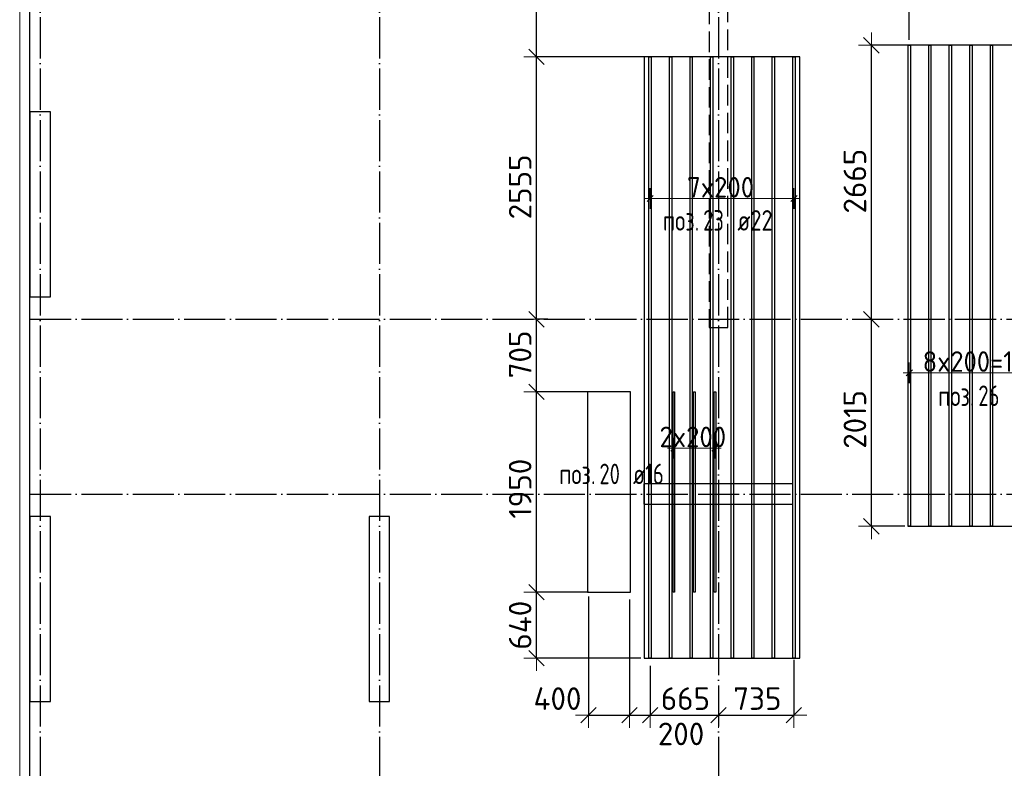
# Model space of a CAD drawing. Header units: millimetres. Extents: x 13527 to 139154, y -122592 to 61893.
# Tile 17 of 129: x 75100 to 84682, y -55969 to -48685. Entities that reach past the tile are written whole.
import ezdxf

# ---------------------------------------------------------------- set-up
doc = ezdxf.new("R2010")
doc.units = ezdxf.units.MM
doc.header["$PDMODE"] = 65
for name, pattern in [('______11', [500, 400, -50, 0, -50]), ('______2', [270, 200, -70]), ('______5', [1100, 800, -100, 100, -100])]:
    doc.linetypes.add(name, pattern=pattern)
for name, color, linetype, lineweight in [('Standard', 7, 'Continuous', 25), ('Колонна (1)', 7, 'Continuous', 35), ('Колонна (2)', 7, 'Continuous', 35), ('Размерная линия_ общее', 7, 'Continuous', 13), ('Стена_ общее', 7, 'Continuous', 35), ('Фундамент_ общее', 7, 'Continuous', 35)]:
    doc.layers.add(name, color=color, linetype=linetype, lineweight=lineweight)
doc.layers.add('Арм.стержн.Доп. Арм ниж.зоны У', color=7, linetype='Continuous', lineweight=35, true_color=0x1cff1c)
doc.layers.add('Осевая линия_ общее', color=7, linetype='______5', lineweight=13, true_color=0xa0a0a0)
doc.styles.add('ISOCPEUR', font='ISOCPEUR')
doc.dimstyles.new('DIMSTYLE_13', dxfattribs={"dimtxt": 220, "dimasz": 250, "dimexe": 0, "dimexo": 0, "dimgap": 110, "dimtad": 0, "dimdec": 0, "dimrnd": 5, "dimzin": 12, "dimdsep": 46, "dimtxsty": 'ISOCPEUR', "dimblk1": 'ALL_ML_STRICH', "dimblk2": 'ALL_ML_STRICH', "dimsah": 1, "dimcen": 0, "dimclrd": 7, "dimclre": 256, "dimclrt": 7, "dimadec": 0, "dimazin": 0, "dimtfac": 1, "dimtdec": 0, "dimtix": 1, "dimtmove": 2, "dimatfit": 3, "dimfxl": 0, "dimtvp": 1.2, "dimtzin": 0, "dimlwd": 0, "dimlwe": -3, "dimarcsym": 0})
doc.dimstyles.new('DIMSTYLE_3', dxfattribs={"dimtxt": 220, "dimasz": 250, "dimexe": 0, "dimexo": 0, "dimgap": 110, "dimtad": 2, "dimdec": 0, "dimrnd": 5, "dimzin": 12, "dimdsep": 46, "dimtxsty": 'ISOCPEUR', "dimblk1": 'ALL_ML_STRICH', "dimblk2": 'ALL_ML_STRICH', "dimsah": 1, "dimcen": 0, "dimclrd": 7, "dimclre": 256, "dimclrt": 7, "dimadec": 0, "dimazin": 0, "dimtfac": 1, "dimtdec": 0, "dimtix": 1, "dimtmove": 2, "dimatfit": 3, "dimfxl": 0, "dimtvp": 1.2, "dimtzin": 0, "dimlwd": 0, "dimlwe": -3, "dimarcsym": 0})
doc.dimstyles.new('DIMSTYLE_5', dxfattribs={"dimtxt": 220, "dimasz": 250, "dimexe": 0, "dimexo": 0, "dimgap": 110, "dimtad": 2, "dimdec": 0, "dimrnd": 5, "dimzin": 12, "dimdsep": 46, "dimtxsty": 'ISOCPEUR', "dimblk1": 'ALL_ML_STRICH', "dimblk2": 'ALL_ML_STRICH', "dimsah": 1, "dimcen": 0, "dimclrd": 7, "dimclre": 256, "dimclrt": 7, "dimadec": 0, "dimazin": 0, "dimtfac": 1, "dimtdec": 0, "dimtix": 1, "dimtmove": 2, "dimatfit": 3, "dimfxl": 0, "dimtzin": 0, "dimlwd": 0, "dimlwe": -3, "dimarcsym": 0})

# ---------------------------------------------------------------- blocks, each defined once
blk = doc.blocks.new('СЛОЖНЫЙ_ОБЪЕКТ_3')
at = {"layer": 'Колонна (1)', "color": 9, "lineweight": -3, "true_color": 0xc7c7c7, "transparency": 33554687}
for p, q in [((75200, -49580), (75200, -51380)), ((75400, -49580), (75200, -49580)), ((75400, -51380), (75400, -49580)), ((75200, -51380), (75400, -51380)), ((75200, -53520), (75200, -55320)), ((75400, -53520), (75200, -53520)), ((75400, -55320), (75400, -53520)), ((78500, -53520), (78500, -55320)), ((78700, -53520), (78500, -53520)), ((78700, -55320), (78700, -53520)), ((75200, -55320), (75400, -55320)), ((78500, -55320), (78700, -55320))]:
    blk.add_line(p, q, dxfattribs=at)
at = {"layer": 'Колонна (2)', "color": 9, "lineweight": -3, "true_color": 0xc7c7c7, "transparency": 33554687}
for p, q in [((81175, -53200), (81175, -53400)), ((82625, -53200), (81175, -53200)), ((82625, -53400), (82625, -53200)), ((81175, -53400), (82625, -53400))]:
    blk.add_line(p, q, dxfattribs=at)
at = {"layer": 'Стена_ общее', "color": 9, "linetype": '______2', "lineweight": -3, "true_color": 0xc7c7c7, "transparency": 33554687}
for p, q in [((81810, -46100), (81810, -51680)), ((81990, -51680), (81990, -46100)), ((81810, -51680), (81990, -51680))]:
    blk.add_line(p, q, dxfattribs=at)
blk = doc.blocks.new('ALL_ML_STRICH')
at = {"color": 0, "linetype": 'ByBlock', "lineweight": -2}
for p, q in [((0, -0.5), (0, 0.5)), ((-1, 0), (0.5, 0)), ((-0.3, -0.3), (0.3, 0.3))]:
    blk.add_line(p, q, dxfattribs=at)
blk = doc.blocks.new('*D273')
at = {"layer": 'DEFPOINTS', "color": 7, "linetype": 'Continuous', "lineweight": 13, "transparency": 33554687}
for p in [(80735.6, -54256), (80130.1, -54896), (81245.7, -54896)]:
    blk.add_point(p, dxfattribs=at)
at = {"layer": 'Размерная линия_ общее', "color": 253, "linetype": 'Continuous', "lineweight": -2, "true_color": 0xa0a0a0, "transparency": 33554687}
for p, q in [((80635.6, -54256), (80130.1, -54256)), ((81145.7, -54896), (80130.1, -54896))]:
    blk.add_line(p, q, dxfattribs=at)
at = {"layer": 'Размерная линия_ общее', "color": 7, "linetype": 'Continuous', "lineweight": -2, "transparency": 33554687}
blk.add_line((80130.1, -54896), (80130.1, -54256), dxfattribs=at)
at = {"layer": 'Размерная линия_ общее', "color": 7, "linetype": 'Continuous', "lineweight": 13, "transparency": 33554687, "xscale": 250, "yscale": 250, "zscale": 250}
for p, rotation in [((80130.1, -54256), 90), ((80130.1, -54896), 270)]:
    blk.add_blockref('ALL_ML_STRICH', p, dxfattribs=dict(at, rotation=rotation))
at = {"layer": 'Размерная линия_ общее', "color": 7, "linetype": 'Continuous', "lineweight": 13, "transparency": 33554687, "insert": (79970.1, -54576), "char_height": 220, "width": 660, "attachment_point": 5, "rotation": 90, "style": 'ISOCPEUR'}
blk.add_mtext('\\A1;{640}', dxfattribs=at)
blk = doc.blocks.new('*D274')
at = {"layer": 'DEFPOINTS', "color": 7, "linetype": 'Continuous', "lineweight": 13, "transparency": 33554687}
for p in [(80755.8, -52306), (80130.1, -54256), (80735.6, -54256)]:
    blk.add_point(p, dxfattribs=at)
at = {"layer": 'Размерная линия_ общее', "color": 253, "linetype": 'Continuous', "lineweight": -2, "true_color": 0xa0a0a0, "transparency": 33554687}
for p, q in [((80655.8, -52306), (80130.1, -52306)), ((80635.6, -54256), (80130.1, -54256))]:
    blk.add_line(p, q, dxfattribs=at)
at = {"layer": 'Размерная линия_ общее', "color": 7, "linetype": 'Continuous', "lineweight": -2, "transparency": 33554687}
blk.add_line((80130.1, -54256), (80130.1, -52306), dxfattribs=at)
at = {"layer": 'Размерная линия_ общее', "color": 7, "linetype": 'Continuous', "lineweight": 13, "transparency": 33554687, "xscale": 250, "yscale": 250, "zscale": 250}
for p, rotation in [((80130.1, -52306), 90), ((80130.1, -54256), 270)]:
    blk.add_blockref('ALL_ML_STRICH', p, dxfattribs=dict(at, rotation=rotation))
at = {"layer": 'Размерная линия_ общее', "color": 7, "linetype": 'Continuous', "lineweight": 13, "transparency": 33554687, "insert": (79970.1, -53248), "char_height": 220, "width": 880, "attachment_point": 5, "rotation": 90, "style": 'ISOCPEUR'}
blk.add_mtext('\\A1;{1950}', dxfattribs=at)
blk = doc.blocks.new('*D275')
at = {"layer": 'DEFPOINTS', "color": 7, "linetype": 'Continuous', "lineweight": 13, "transparency": 33554687}
for p in [(80338.3, -51600), (80130.1, -52306), (80755.8, -52306)]:
    blk.add_point(p, dxfattribs=at)
at = {"layer": 'Размерная линия_ общее', "color": 253, "linetype": 'Continuous', "lineweight": -2, "true_color": 0xa0a0a0, "transparency": 33554687}
for p, q in [((80238.3, -51600), (80130.1, -51600)), ((80655.8, -52306), (80130.1, -52306))]:
    blk.add_line(p, q, dxfattribs=at)
at = {"layer": 'Размерная линия_ общее', "color": 7, "linetype": 'Continuous', "lineweight": -2, "transparency": 33554687}
blk.add_line((80130.1, -52306), (80130.1, -51600), dxfattribs=at)
at = {"layer": 'Размерная линия_ общее', "color": 7, "linetype": 'Continuous', "lineweight": 13, "transparency": 33554687, "xscale": 250, "yscale": 250, "zscale": 250}
for p, rotation in [((80130.1, -51600), 90), ((80130.1, -52306), 270)]:
    blk.add_blockref('ALL_ML_STRICH', p, dxfattribs=dict(at, rotation=rotation))
at = {"layer": 'Размерная линия_ общее', "color": 7, "linetype": 'Continuous', "lineweight": 13, "transparency": 33554687, "insert": (79970.1, -51942), "char_height": 220, "width": 660, "attachment_point": 5, "rotation": 90, "style": 'ISOCPEUR'}
blk.add_mtext('\\A1;{705}', dxfattribs=at)
blk = doc.blocks.new('*D276')
at = {"layer": 'DEFPOINTS', "color": 7, "linetype": 'Continuous', "lineweight": 13, "transparency": 33554687}
for p in [(81348.2, -49046), (80130.1, -51600), (80338.3, -51600)]:
    blk.add_point(p, dxfattribs=at)
at = {"layer": 'Размерная линия_ общее', "color": 253, "linetype": 'Continuous', "lineweight": -2, "true_color": 0xa0a0a0, "transparency": 33554687}
for p, q in [((81248.2, -49046), (80130.1, -49046)), ((80238.3, -51600), (80130.1, -51600))]:
    blk.add_line(p, q, dxfattribs=at)
at = {"layer": 'Размерная линия_ общее', "color": 7, "linetype": 'Continuous', "lineweight": -2, "transparency": 33554687}
blk.add_line((80130.1, -51600), (80130.1, -49046), dxfattribs=at)
at = {"layer": 'Размерная линия_ общее', "color": 7, "linetype": 'Continuous', "lineweight": 13, "transparency": 33554687, "xscale": 250, "yscale": 250, "zscale": 250}
for p, rotation in [((80130.1, -49046), 90), ((80130.1, -51600), 270)]:
    blk.add_blockref('ALL_ML_STRICH', p, dxfattribs=dict(at, rotation=rotation))
at = {"layer": 'Размерная линия_ общее', "color": 7, "linetype": 'Continuous', "lineweight": 13, "transparency": 33554687, "insert": (79970.1, -50312), "char_height": 220, "width": 880, "attachment_point": 5, "rotation": 90, "style": 'ISOCPEUR'}
blk.add_mtext('\\A1;{2555}', dxfattribs=at)
blk = doc.blocks.new('*D277')
at = {"layer": 'DEFPOINTS', "color": 7, "linetype": 'Continuous', "lineweight": 13, "transparency": 33554687}
for p in [(80538.1, -46711.7), (80130.1, -49046), (81348.2, -49046)]:
    blk.add_point(p, dxfattribs=at)
at = {"layer": 'Размерная линия_ общее', "color": 253, "linetype": 'Continuous', "lineweight": -2, "true_color": 0xa0a0a0, "transparency": 33554687}
for p, q in [((80438.1, -46711.7), (80130.1, -46711.7)), ((81248.2, -49046), (80130.1, -49046))]:
    blk.add_line(p, q, dxfattribs=at)
at = {"layer": 'Размерная линия_ общее', "color": 7, "linetype": 'Continuous', "lineweight": -2, "transparency": 33554687}
blk.add_line((80130.1, -49046), (80130.1, -46711.7), dxfattribs=at)
at = {"layer": 'Размерная линия_ общее', "color": 7, "linetype": 'Continuous', "lineweight": 13, "transparency": 33554687, "xscale": 250, "yscale": 250, "zscale": 250}
for p, rotation in [((80130.1, -46711.7), 90), ((80130.1, -49046), 270)]:
    blk.add_blockref('ALL_ML_STRICH', p, dxfattribs=dict(at, rotation=rotation))
at = {"layer": 'Размерная линия_ общее', "color": 7, "linetype": 'Continuous', "lineweight": 13, "transparency": 33554687, "insert": (79970.1, -47867.9), "char_height": 220, "width": 880, "attachment_point": 5, "rotation": 90, "style": 'ISOCPEUR'}
blk.add_mtext('\\A1;{2335}', dxfattribs=at)
blk = doc.blocks.new('*D283')
at = {"layer": 'DEFPOINTS', "color": 7, "linetype": 'Continuous', "lineweight": 13, "transparency": 33554687}
for p in [(83486, -51600), (83387.7, -53614), (83812.6, -53614)]:
    blk.add_point(p, dxfattribs=at)
at = {"layer": 'Размерная линия_ общее', "color": 253, "linetype": 'Continuous', "lineweight": -2, "true_color": 0xa0a0a0, "transparency": 33554687}
for p, q in [((83387.7, -51600), (83387.7, -51600)), ((83712.6, -53614), (83387.7, -53614))]:
    blk.add_line(p, q, dxfattribs=at)
at = {"layer": 'Размерная линия_ общее', "color": 7, "linetype": 'Continuous', "lineweight": -2, "transparency": 33554687}
blk.add_line((83387.7, -53614), (83387.7, -51600), dxfattribs=at)
at = {"layer": 'Размерная линия_ общее', "color": 7, "linetype": 'Continuous', "lineweight": 13, "transparency": 33554687, "xscale": 250, "yscale": 250, "zscale": 250}
for p, rotation in [((83387.7, -51600), 90), ((83387.7, -53614), 270)]:
    blk.add_blockref('ALL_ML_STRICH', p, dxfattribs=dict(at, rotation=rotation))
at = {"layer": 'Размерная линия_ общее', "color": 7, "linetype": 'Continuous', "lineweight": 13, "transparency": 33554687, "insert": (83227.7, -52574), "char_height": 220, "width": 880, "attachment_point": 5, "rotation": 90, "style": 'ISOCPEUR'}
blk.add_mtext('\\A1;{2015}', dxfattribs=at)
blk = doc.blocks.new('*D284')
at = {"layer": 'DEFPOINTS', "color": 7, "linetype": 'Continuous', "lineweight": 13, "transparency": 33554687}
for p in [(83859.7, -48934), (83387.7, -51600), (83486, -51600)]:
    blk.add_point(p, dxfattribs=at)
at = {"layer": 'Размерная линия_ общее', "color": 253, "linetype": 'Continuous', "lineweight": -2, "true_color": 0xa0a0a0, "transparency": 33554687}
for p, q in [((83759.7, -48934), (83387.7, -48934)), ((83387.7, -51600), (83387.7, -51600))]:
    blk.add_line(p, q, dxfattribs=at)
at = {"layer": 'Размерная линия_ общее', "color": 7, "linetype": 'Continuous', "lineweight": -2, "transparency": 33554687}
blk.add_line((83387.7, -51600), (83387.7, -48934), dxfattribs=at)
at = {"layer": 'Размерная линия_ общее', "color": 7, "linetype": 'Continuous', "lineweight": 13, "transparency": 33554687, "xscale": 250, "yscale": 250, "zscale": 250}
for p, rotation in [((83387.7, -48934), 90), ((83387.7, -51600), 270)]:
    blk.add_blockref('ALL_ML_STRICH', p, dxfattribs=dict(at, rotation=rotation))
at = {"layer": 'Размерная линия_ общее', "color": 7, "linetype": 'Continuous', "lineweight": 13, "transparency": 33554687, "insert": (83227.7, -50256), "char_height": 220, "width": 880, "attachment_point": 5, "rotation": 90, "style": 'ISOCPEUR'}
blk.add_mtext('\\A1;{2665}', dxfattribs=at)
blk = doc.blocks.new('*D298')
at = {"layer": 'DEFPOINTS', "color": 7, "linetype": 'Continuous', "lineweight": 13, "transparency": 33554687}
for p in [(80634.7, -54195.5), (81034.7, -54227.7), (80634.7, -55450.6)]:
    blk.add_point(p, dxfattribs=at)
at = {"layer": 'Размерная линия_ общее', "color": 253, "linetype": 'Continuous', "lineweight": -2, "true_color": 0xa0a0a0, "transparency": 33554687}
for p, q in [((80634.7, -54295.5), (80634.7, -55450.6)), ((81034.7, -54327.7), (81034.7, -55450.6))]:
    blk.add_line(p, q, dxfattribs=at)
at = {"layer": 'Размерная линия_ общее', "color": 7, "linetype": 'Continuous', "lineweight": -2, "transparency": 33554687}
blk.add_line((80634.7, -55450.6), (81034.7, -55450.6), dxfattribs=at)
at = {"layer": 'Размерная линия_ общее', "color": 7, "linetype": 'Continuous', "lineweight": 13, "transparency": 33554687, "xscale": 250, "yscale": 250, "zscale": 250, "rotation": 180}
blk.add_blockref('ALL_ML_STRICH', (80634.7, -55450.6), dxfattribs=at)
at = {"layer": 'Размерная линия_ общее', "color": 7, "linetype": 'Continuous', "lineweight": 13, "transparency": 33554687, "xscale": 250, "yscale": 250, "zscale": 250}
blk.add_blockref('ALL_ML_STRICH', (81034.7, -55450.6), dxfattribs=at)
at = {"layer": 'Размерная линия_ общее', "color": 7, "linetype": 'Continuous', "lineweight": 13, "transparency": 33554687, "insert": (80333.5, -55290.6), "char_height": 220, "width": 660, "attachment_point": 5, "style": 'ISOCPEUR'}
blk.add_mtext('\\A1;{400}', dxfattribs=at)
blk = doc.blocks.new('*D299')
at = {"layer": 'DEFPOINTS', "color": 7, "linetype": 'Continuous', "lineweight": 13, "transparency": 33554687}
for p in [(81034.7, -54227.7), (81234.7, -54870.4), (81034.7, -55450.6)]:
    blk.add_point(p, dxfattribs=at)
at = {"layer": 'Размерная линия_ общее', "color": 253, "linetype": 'Continuous', "lineweight": -2, "true_color": 0xa0a0a0, "transparency": 33554687}
for p, q in [((81034.7, -54327.7), (81034.7, -55450.6)), ((81234.7, -54970.4), (81234.7, -55450.6))]:
    blk.add_line(p, q, dxfattribs=at)
at = {"layer": 'Размерная линия_ общее', "color": 7, "linetype": 'Continuous', "lineweight": -2, "transparency": 33554687}
blk.add_line((81034.7, -55450.6), (81234.7, -55450.6), dxfattribs=at)
at = {"layer": 'Размерная линия_ общее', "color": 7, "linetype": 'Continuous', "lineweight": 13, "transparency": 33554687, "xscale": 250, "yscale": 250, "zscale": 250, "rotation": 180}
blk.add_blockref('ALL_ML_STRICH', (81034.7, -55450.6), dxfattribs=at)
at = {"layer": 'Размерная линия_ общее', "color": 7, "linetype": 'Continuous', "lineweight": 13, "transparency": 33554687, "xscale": 250, "yscale": 250, "zscale": 250}
blk.add_blockref('ALL_ML_STRICH', (81234.7, -55450.6), dxfattribs=at)
at = {"layer": 'Размерная линия_ общее', "color": 7, "linetype": 'Continuous', "lineweight": 13, "transparency": 33554687, "insert": (81536, -55634.1), "char_height": 220, "width": 660, "attachment_point": 5, "style": 'ISOCPEUR'}
blk.add_mtext('\\A1;{200}', dxfattribs=at)
blk = doc.blocks.new('*D300')
at = {"layer": 'DEFPOINTS', "color": 7, "linetype": 'Continuous', "lineweight": 13, "transparency": 33554687}
for p in [(81234.7, -54870.4), (81900, -55361.6), (81234.7, -55450.6)]:
    blk.add_point(p, dxfattribs=at)
at = {"layer": 'Размерная линия_ общее', "color": 253, "linetype": 'Continuous', "lineweight": -2, "true_color": 0xa0a0a0, "transparency": 33554687}
for p, q in [((81234.7, -54970.4), (81234.7, -55450.6)), ((81900, -55450.6), (81900, -55450.6))]:
    blk.add_line(p, q, dxfattribs=at)
at = {"layer": 'Размерная линия_ общее', "color": 7, "linetype": 'Continuous', "lineweight": -2, "transparency": 33554687}
blk.add_line((81234.7, -55450.6), (81900, -55450.6), dxfattribs=at)
at = {"layer": 'Размерная линия_ общее', "color": 7, "linetype": 'Continuous', "lineweight": 13, "transparency": 33554687, "xscale": 250, "yscale": 250, "zscale": 250, "rotation": 180}
blk.add_blockref('ALL_ML_STRICH', (81234.7, -55450.6), dxfattribs=at)
at = {"layer": 'Размерная линия_ общее', "color": 7, "linetype": 'Continuous', "lineweight": 13, "transparency": 33554687, "xscale": 250, "yscale": 250, "zscale": 250}
blk.add_blockref('ALL_ML_STRICH', (81900, -55450.6), dxfattribs=at)
at = {"layer": 'Размерная линия_ общее', "color": 7, "linetype": 'Continuous', "lineweight": 13, "transparency": 33554687, "insert": (81578.4, -55290.6), "char_height": 220, "width": 660, "attachment_point": 5, "style": 'ISOCPEUR'}
blk.add_mtext('\\A1;{665}', dxfattribs=at)
blk = doc.blocks.new('*D301')
at = {"layer": 'DEFPOINTS', "color": 7, "linetype": 'Continuous', "lineweight": 13, "transparency": 33554687}
for p in [(82634.7, -54813.5), (81900, -55361.6), (81900, -55450.6)]:
    blk.add_point(p, dxfattribs=at)
at = {"layer": 'Размерная линия_ общее', "color": 253, "linetype": 'Continuous', "lineweight": -2, "true_color": 0xa0a0a0, "transparency": 33554687}
for p, q in [((82634.7, -54913.5), (82634.7, -55450.6)), ((81900, -55450.6), (81900, -55450.6))]:
    blk.add_line(p, q, dxfattribs=at)
at = {"layer": 'Размерная линия_ общее', "color": 7, "linetype": 'Continuous', "lineweight": -2, "transparency": 33554687}
blk.add_line((81900, -55450.6), (82634.7, -55450.6), dxfattribs=at)
at = {"layer": 'Размерная линия_ общее', "color": 7, "linetype": 'Continuous', "lineweight": 13, "transparency": 33554687, "xscale": 250, "yscale": 250, "zscale": 250, "rotation": 180}
blk.add_blockref('ALL_ML_STRICH', (81900, -55450.6), dxfattribs=at)
at = {"layer": 'Размерная линия_ общее', "color": 7, "linetype": 'Continuous', "lineweight": 13, "transparency": 33554687, "xscale": 250, "yscale": 250, "zscale": 250}
blk.add_blockref('ALL_ML_STRICH', (82634.7, -55450.6), dxfattribs=at)
at = {"layer": 'Размерная линия_ общее', "color": 7, "linetype": 'Continuous', "lineweight": 13, "transparency": 33554687, "insert": (82278.4, -55290.6), "char_height": 220, "width": 660, "attachment_point": 5, "style": 'ISOCPEUR'}
blk.add_mtext('\\A1;{735}', dxfattribs=at)
blk = doc.blocks.new('*D397')
at = {"layer": 'DEFPOINTS', "color": 7, "linetype": 'Continuous', "lineweight": 13, "transparency": 33554687}
for p in [(83757.1, -48412.9), (83757.1, -48981.9), (85357.1, -48991.8)]:
    blk.add_point(p, dxfattribs=at)
at = {"layer": 'Размерная линия_ общее', "color": 253, "linetype": 'Continuous', "lineweight": -2, "true_color": 0xa0a0a0, "transparency": 33554687}
for p, q in [((83757.1, -48881.9), (83757.1, -48412.9)), ((85357.1, -48891.8), (85357.1, -48412.9))]:
    blk.add_line(p, q, dxfattribs=at)
at = {"layer": 'Размерная линия_ общее', "color": 7, "linetype": 'Continuous', "lineweight": -2, "transparency": 33554687}
blk.add_line((83757.1, -48412.9), (85357.1, -48412.9), dxfattribs=at)
at = {"layer": 'Размерная линия_ общее', "color": 7, "linetype": 'Continuous', "lineweight": 13, "transparency": 33554687, "xscale": 250, "yscale": 250, "zscale": 250, "rotation": 180}
blk.add_blockref('ALL_ML_STRICH', (83757.1, -48412.9), dxfattribs=at)
at = {"layer": 'Размерная линия_ общее', "color": 7, "linetype": 'Continuous', "lineweight": 13, "transparency": 33554687, "xscale": 250, "yscale": 250, "zscale": 250}
blk.add_blockref('ALL_ML_STRICH', (85357.1, -48412.9), dxfattribs=at)
at = {"layer": 'Размерная линия_ общее', "color": 7, "linetype": 'Continuous', "lineweight": 13, "transparency": 33554687, "insert": (84590.1, -48252.9), "char_height": 220, "width": 880, "attachment_point": 5, "style": 'ISOCPEUR'}
blk.add_mtext('\\A1;{1600}', dxfattribs=at)

msp = doc.modelspace()

# ---------------------------------------------------------------- linework, layer by layer
at = {"layer": 'Standard', "color": 7, "linetype": 'Continuous', "lineweight": 13, "transparency": 33554687}
msp.add_lwpolyline([(75100, -60750), (117980, -60750), (117980, -43560), (75100, -43560), (75100, -60750)], dxfattribs=at)
at = {"layer": 'Арм.стержн.Доп. Арм ниж.зоны У', "color": 7, "linetype": 'Continuous', "lineweight": 25, "transparency": 33554687}
for p, q in [((81204.7, -50455.4), (81264.7, -50395.4)), ((82604.7, -50455.4), (82664.7, -50395.4)), ((83727.1, -52150.9), (83787.1, -52090.9)), ((81435.7, -52884.4), (81495.7, -52824.4)), ((81835.7, -52884.4), (81895.7, -52824.4))]:
    msp.add_line(p, q, dxfattribs=at)
at = {"layer": 'Арм.стержн.Доп. Арм ниж.зоны У', "color": 253, "linetype": 'Continuous', "lineweight": -3, "true_color": 0xa0a0a0, "transparency": 33554687}
for p, q in [((81234.7, -50425.4), (81234.7, -50325.4)), ((82634.7, -50425.4), (82634.7, -50325.4)), ((81234.7, -50425.4), (81234.7, -50525.4)), ((82634.7, -50425.4), (82634.7, -50525.4)), ((83757.1, -52120.9), (83757.1, -52020.9)), ((83757.1, -52120.9), (83757.1, -52220.9)), ((81465.7, -52854.4), (81465.7, -52754.4)), ((81865.7, -52854.4), (81865.7, -52754.4)), ((81465.7, -52854.4), (81465.7, -52954.4)), ((81865.7, -52854.4), (81865.7, -52954.4))]:
    msp.add_line(p, q, dxfattribs=at)
at = {"layer": 'Арм.стержн.Доп. Арм ниж.зоны У', "color": 7, "linetype": 'Continuous', "lineweight": 13, "transparency": 33554687}
for p, q in [((81234.7, -50425.4), (81174.7, -50425.4)), ((82634.7, -50425.4), (82694.7, -50425.4)), ((83757.1, -52120.9), (83697.1, -52120.9)), ((81465.7, -52854.4), (81405.7, -52854.4)), ((81465.7, -52854.4), (81865.7, -52854.4)), ((81865.7, -52854.4), (81925.7, -52854.4))]:
    msp.add_line(p, q, dxfattribs=at)
at = {"layer": 'Арм.стержн.Доп. Арм ниж.зоны У', "color": 52, "linetype": 'Continuous', "lineweight": 25, "transparency": 33554687}
for points in [[(85370.1, -53614), (85370.1, -48934), (83744.1, -48934), (83744.1, -53614), (85370.1, -53614)], [(82692.7, -54896), (82692.7, -49046), (81176.7, -49046), (81176.7, -54896), (82692.7, -54896)], [(81042.7, -54256), (81042.7, -52306), (80626.7, -52306), (80626.7, -54256), (81042.7, -54256)]]:
    msp.add_lwpolyline(points, dxfattribs=at)
at = {"layer": 'Арм.стержн.Доп. Арм ниж.зоны У', "color": 180, "linetype": 'Continuous', "lineweight": 25, "transparency": 33554687}
for points in [[(83768.1, -48934), (83768.1, -53614), (83746.1, -53614), (83746.1, -48934), (83768.1, -48934)], [(83968.1, -48934), (83968.1, -53614), (83946.1, -53614), (83946.1, -48934), (83968.1, -48934)], [(84168.1, -48934), (84168.1, -53614), (84146.1, -53614), (84146.1, -48934), (84168.1, -48934)], [(84368.1, -48934), (84368.1, -53614), (84346.1, -53614), (84346.1, -48934), (84368.1, -48934)], [(84568.1, -48934), (84568.1, -53614), (84546.1, -53614), (84546.1, -48934), (84568.1, -48934)], [(81245.7, -49046), (81245.7, -54896), (81223.7, -54896), (81223.7, -49046), (81245.7, -49046)], [(81445.7, -49046), (81445.7, -54896), (81423.7, -54896), (81423.7, -49046), (81445.7, -49046)], [(81645.7, -49046), (81645.7, -54896), (81623.7, -54896), (81623.7, -49046), (81645.7, -49046)], [(81845.7, -49046), (81845.7, -54896), (81823.7, -54896), (81823.7, -49046), (81845.7, -49046)], [(82045.7, -49046), (82045.7, -54896), (82023.7, -54896), (82023.7, -49046), (82045.7, -49046)], [(82245.7, -49046), (82245.7, -54896), (82223.7, -54896), (82223.7, -49046), (82245.7, -49046)], [(82445.7, -49046), (82445.7, -54896), (82423.7, -54896), (82423.7, -49046), (82445.7, -49046)], [(82645.7, -49046), (82645.7, -54896), (82623.7, -54896), (82623.7, -49046), (82645.7, -49046)]]:
    msp.add_lwpolyline(points, dxfattribs=at)
at = {"layer": 'Арм.стержн.Доп. Арм ниж.зоны У', "color": 7, "linetype": 'Continuous', "lineweight": 13, "transparency": 33554687}
for points in [[(81234.7, -50425.4), (81494.7, -50425.4), (81494.7, -50425.4), (81494.7, -50425.4), (81494.7, -50425.4), (82374.7, -50425.4), (82374.7, -50425.4), (82634.7, -50425.4)], [(83757.1, -52120.9), (83787.1, -52120.9), (83787.1, -52120.9), (83787.1, -52120.9), (83787.1, -52120.9), (85327.1, -52120.9), (85327.1, -52120.9), (85357.1, -52120.9)]]:
    msp.add_lwpolyline(points, dxfattribs=at)
at = {"layer": 'Арм.стержн.Доп. Арм ниж.зоны У', "color": 41, "linetype": 'Continuous', "lineweight": 25, "transparency": 33554687}
for points in [[(81473.7, -52306), (81473.7, -54256), (81457.7, -54256), (81457.7, -52306), (81473.7, -52306)], [(81673.7, -52306), (81673.7, -54256), (81657.7, -54256), (81657.7, -52306), (81673.7, -52306)], [(81873.7, -52306), (81873.7, -54256), (81857.7, -54256), (81857.7, -52306), (81873.7, -52306)]]:
    msp.add_lwpolyline(points, dxfattribs=at)
at = {"layer": 'Осевая линия_ общее', "color": 253, "linetype": '______11', "lineweight": -3, "true_color": 0xa0a0a0, "transparency": 33554687}
for p, q in [((75300, -43660), (75300, -61877.9)), ((78600, -43660), (78600, -61877.9)), ((81900, -43660), (81900, -61877.9)), ((75200, -51600), (119325.4, -51600)), ((75200, -53300), (119325.4, -53300))]:
    msp.add_line(p, q, dxfattribs=at)
at = {"layer": 'Фундамент_ общее', "color": 7, "lineweight": 25, "transparency": 33554687}
msp.add_line((75200, -59400), (75200, -45500), dxfattribs=at)
at = {"layer": 'Фундамент_ общее', "color": 7, "linetype": 'Continuous', "lineweight": 25, "transparency": 33554687}
msp.add_line((75200, -59400), (75200, -45500), dxfattribs=at)

# ---------------------------------------------------------------- block references
at = {"layer": 'Стена_ общее', "color": 9, "linetype": '______2', "lineweight": -3, "true_color": 0xc7c7c7, "transparency": 33554687}
msp.add_blockref('СЛОЖНЫЙ_ОБЪЕКТ_3', (0, 0), dxfattribs=at)

# ---------------------------------------------------------------- texts
at = {"layer": 'Арм.стержн.Доп. Арм ниж.зоны У', "color": 7, "linetype": 'Continuous', "lineweight": 13, "transparency": 33554687, "char_height": 200, "attachment_point": 7, "style": 'ISOCPEUR'}
for s, insert, width in [('\\W0.95;7x200', (81594.7, -50415.4), 793.963), ('\\W0.94;8x200=1600', (83887.1, -52110.9), 1453.373), ('\\W0.95;2x200', (81325.7, -52844.4), 793.963)]:
    msp.add_mtext(s, dxfattribs=dict(at, insert=insert, width=width))
at = {"layer": 'Арм.стержн.Доп. Арм ниж.зоны У', "color": 7, "linetype": 'Continuous', "lineweight": 25, "transparency": 33554687, "char_height": 200, "attachment_point": 7, "style": 'ISOCPEUR'}
for s, insert, width in [('\\W0.77;поз.', (81359.1, -50737.5), 468.039), ('\\W0.73;23', (81750.8, -50737.5), 306.007), ('\\W0.79; ø22 ', (81984.1, -50737.5), 661.987), ('\\W0.77;поз.', (84037.4, -52443.8), 468.039), ('\\W0.73;26', (84429, -52443.8), 306.006), ('\\W0.77;поз.', (80349.8, -53204.4), 468.039), ('\\W0.73;20', (80741.4, -53204.4), 306.007), ('\\W0.74; ø16 ', (80974.8, -53204.4), 624.254)]:
    msp.add_mtext(s, dxfattribs=dict(at, insert=insert, width=width))

# ---------------------------------------------------------------- dimensions: what is measured, and where the dimension line sits
at = {"layer": 'Размерная линия_ общее', "color": 7, "linetype": 'Continuous', "lineweight": 13, "transparency": 33554687}
for base, p1, p2, picture, middle in [((80130.1, -46711.7), (81248.2, -49046), (80438.1, -46711.7), '*D277', (79970.1, -47867.9)), ((83387.7, -48934), (83387.7, -51600), (83759.7, -48934), '*D284', (83227.7, -50256)), ((80130.1, -49046), (80238.3, -51600), (81248.2, -49046), '*D276', (79970.1, -50312)), ((80130.1, -51600), (80655.8, -52306), (80238.3, -51600), '*D275', (79970.1, -51942)), ((83387.7, -51600), (83712.6, -53614), (83387.7, -51600), '*D283', (83227.7, -52574)), ((80130.1, -52306), (80635.6, -54256), (80655.8, -52306), '*D274', (79970.1, -53248)), ((80130.1, -54256), (81145.7, -54896), (80635.6, -54256), '*D273', (79970.1, -54576))]:
    dim = msp.add_linear_dim(base=base, p1=p1, p2=p2, angle=90, dimstyle='DIMSTYLE_5', override={"dimpost": '<>', "dimclrd": 7, "dimclre": 253, "dimclrt": 7, "dimlwd": 0, "dimlwe": 65533}, dxfattribs=at)
    dim.commit()
    dim.dimension.update_dxf_attribs({"geometry": picture, "text_midpoint": middle, "dimtype": 160})
for base, p1, p2, dimstyle, picture, middle in [((85357.1, -48412.9), (83757.1, -48881.9), (85357.1, -48891.8), 'DIMSTYLE_5', '*D397', (84590.1, -48252.9)), ((81034.7, -55450.6), (80634.7, -54295.5), (81034.7, -54327.7), 'DIMSTYLE_3', '*D298', (80333.5, -55290.6)), ((81234.7, -55450.6), (81034.7, -54327.7), (81234.7, -54970.4), 'DIMSTYLE_13', '*D299', (81536, -55634.1)), ((81900, -55450.6), (81234.7, -54970.4), (81900, -55450.6), 'DIMSTYLE_5', '*D300', (81578.4, -55290.6)), ((82634.7, -55450.6), (81900, -55450.6), (82634.7, -54913.5), 'DIMSTYLE_5', '*D301', (82278.4, -55290.6))]:
    dim = msp.add_linear_dim(base=base, p1=p1, p2=p2, dimstyle=dimstyle, override={"dimpost": '<>', "dimclrd": 7, "dimclre": 253, "dimclrt": 7, "dimlwd": 0, "dimlwe": 65533}, dxfattribs=at)
    dim.commit()
    dim.dimension.update_dxf_attribs({"geometry": picture, "text_midpoint": middle, "dimtype": 160})

doc.saveas('drawing.dxf')
